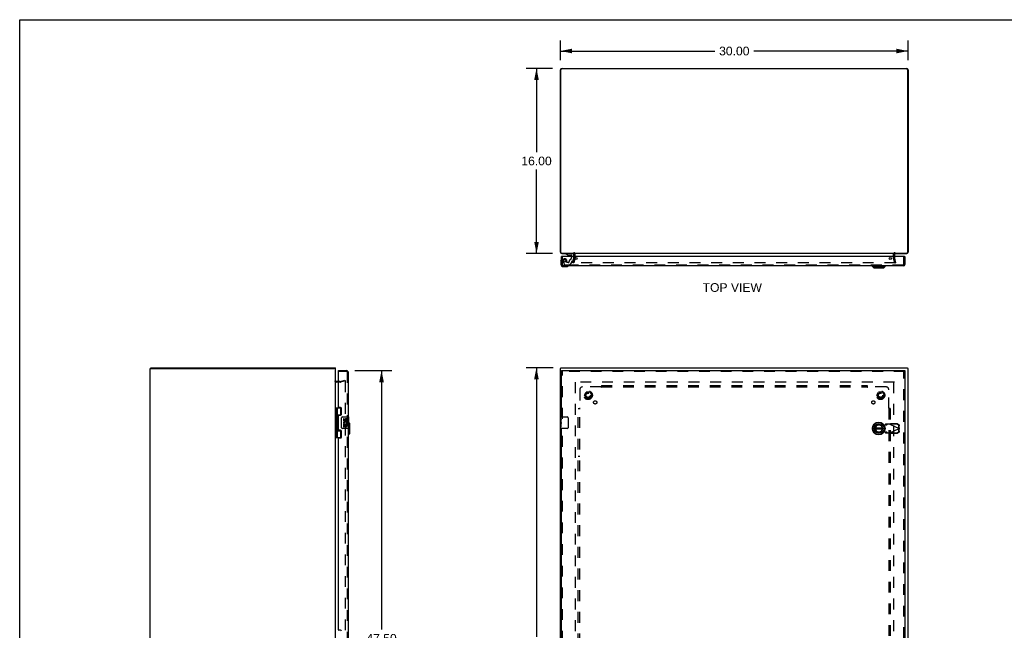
# Model space of a CAD drawing. Header units: inches. Extents: x 0 to 170, y 0 to 110.
# Tile 3 of 4: x 0 to 85, y 57 to 110. Entities that reach past the tile are written whole.
import ezdxf

# ---------------------------------------------------------------- set-up
doc = ezdxf.new("R2010")
doc.units = ezdxf.units.IN
doc.header["$LTSCALE"] = 9.35
doc.header["$MEASUREMENT"] = 0
doc.linetypes.add('HIDDEN', pattern=[0.2, 0.1, -0.1])
doc.layers.get('0').update_dxf_attribs({"linetype": 'CONTINUOUS'})
for name, color, linetype in [('DEFAULT_2', 8, 'HIDDEN'), ('DIMENSIONS', 7, 'CONTINUOUS'), ('DOOR_ASSEMBLY', 7, 'CONTINUOUS'), ('SUBPANEL', 7, 'CONTINUOUS')]:
    doc.layers.add(name, color=color, linetype=linetype)
doc.styles.get("Standard").update_dxf_attribs({"font": 'arial.ttf'})
doc.dimstyles.new('DIMSTYLE_1', dxfattribs={"dimtxt": 0.75, "dimasz": 1, "dimexe": 0.09, "dimexo": 0.07, "dimgap": 0.0375, "dimtad": 0, "dimtih": 1, "dimtoh": 1, "dimzin": 4, "dimdsep": 46, "dimtxsty": 'Standard', "dimblk": '_FILLED', "dimblk1": '_FILLED', "dimblk2": '_FILLED', "dimcen": 0.09, "dimadec": 3, "dimazin": 1, "dimtfac": 1, "dimtdec": 3, "dimtofl": 0, "dimtmove": 0, "dimatfit": 3, "dimldrblk": '_FILLED', "dimfxl": 0, "dimtolj": 1, "dimtzin": 4, "dimarcsym": 0})

# ---------------------------------------------------------------- blocks, each defined once
blk = doc.blocks.new('_FILLED')
at = {"color": 0, "linetype": 'ByBlock'}
blk.add_solid([(0, 0), (-1, 0.2), (-1, -0.2)], dxfattribs=at)
blk = doc.blocks.new('*D1')
at = {"layer": 'DIMENSIONS', "color": 2, "linetype": 'Continuous'}
for p, q in [((46.69, 106.492), (46.69, 108.192)), ((76.69, 106.492), (76.69, 108.192)), ((46.69, 107.292), (60.004, 107.292)), ((76.69, 107.292), (63.375, 107.292))]:
    blk.add_line(p, q, dxfattribs=at)
at = {"layer": 'DIMENSIONS', "color": 2, "linetype": 'Continuous', "rotation": 180}
blk.add_blockref('_FILLED', (46.69, 107.292), dxfattribs=at)
at = {"layer": 'DIMENSIONS', "color": 2, "linetype": 'Continuous'}
blk.add_blockref('_FILLED', (76.69, 107.292), dxfattribs=at)
at = {"layer": 'DIMENSIONS', "color": 2, "linetype": 'Continuous', "insert": (61.69, 107.667), "char_height": 0.75, "width": 2.62082, "attachment_point": 2, "line_spacing_factor": 0.9}
blk.add_mtext('30.00', dxfattribs=at)
blk = doc.blocks.new('*D2')
at = {"layer": 'DIMENSIONS', "color": 2, "linetype": 'Continuous'}
for p, q in [((46.053, 79.922), (43.709, 79.922)), ((44.609, 79.922), (44.609, 56.672)), ((44.609, 31.922), (44.609, 55.172)), ((46.053, 31.922), (43.709, 31.922))]:
    blk.add_line(p, q, dxfattribs=at)
for p, rotation in [((44.609, 79.922), 90), ((44.609, 31.922), 270)]:
    blk.add_blockref('_FILLED', p, dxfattribs=dict(at, rotation=rotation))
at = {"layer": 'DIMENSIONS', "color": 2, "linetype": 'Continuous', "insert": (44.609, 56.297), "char_height": 0.75, "width": 2.62082, "attachment_point": 2, "line_spacing_factor": 0.9}
blk.add_mtext('48.00', dxfattribs=at)
blk = doc.blocks.new('*D3')
at = {"layer": 'DIMENSIONS', "color": 2, "linetype": 'Continuous'}
for p, q in [((45.99, 105.792), (43.717, 105.792)), ((44.617, 105.792), (44.617, 98.542)), ((44.617, 89.792), (44.617, 97.042)), ((45.99, 89.792), (43.717, 89.792))]:
    blk.add_line(p, q, dxfattribs=at)
for p, rotation in [((44.617, 105.792), 90), ((44.617, 89.792), 270)]:
    blk.add_blockref('_FILLED', p, dxfattribs=dict(at, rotation=rotation))
at = {"layer": 'DIMENSIONS', "color": 2, "linetype": 'Continuous', "insert": (44.617, 98.167), "char_height": 0.75, "width": 2.62082, "attachment_point": 2, "line_spacing_factor": 0.9}
blk.add_mtext('16.00', dxfattribs=at)
blk = doc.blocks.new('*D4')
at = {"layer": 'DIMENSIONS', "color": 2, "linetype": 'Continuous'}
for p, q in [((28.926, 79.672), (32.137, 79.672)), ((31.237, 79.672), (31.237, 57.291)), ((31.237, 32.172), (31.237, 54.666)), ((28.926, 32.172), (32.137, 32.172))]:
    blk.add_line(p, q, dxfattribs=at)
for p, rotation in [((31.237, 79.672), 90), ((31.237, 32.172), 270)]:
    blk.add_blockref('_FILLED', p, dxfattribs=dict(at, rotation=rotation))
at = {"layer": 'DIMENSIONS', "color": 2, "linetype": 'Continuous', "insert": (31.237, 56.916), "char_height": 0.75, "width": 3.13941, "attachment_point": 2, "line_spacing_factor": 0.9}
blk.add_mtext('47.50\\PDOOR', dxfattribs=at)

msp = doc.modelspace()

# ---------------------------------------------------------------- linework, layer by layer
at = {"color": 7, "linetype": 'Continuous'}
for p, q in [((0, 0), (0, 110)), ((0, 110), (170, 110)), ((11.328, 79.847), (11.328, 79.922)), ((27.252, 79.847), (27.252, 79.922)), ((46.723, 79.847), (46.723, 79.922)), ((76.657, 79.847), (76.657, 79.922)), ((11.277, 79.847), (11.377, 79.847)), ((27.274, 79.847), (27.172, 79.847)), ((46.69, 79.847), (46.723, 79.847)), ((76.689, 79.847), (76.657, 79.847))]:
    msp.add_line(p, q, dxfattribs=at)
at = {"color": 3, "linetype": 'Continuous'}
for p, q in [((46.69, 89.909), (46.69, 105.656)), ((46.723, 89.895), (46.723, 105.659)), ((76.577, 105.739), (46.803, 105.739)), ((46.826, 105.792), (76.554, 105.792)), ((76.657, 105.659), (76.657, 89.895)), ((76.69, 105.656), (76.69, 89.909)), ((46.803, 89.815), (47.865, 89.815)), ((46.807, 89.792), (47.852, 89.792)), ((75.515, 89.792), (47.865, 89.792)), ((47.865, 89.549), (47.865, 89.75)), ((75.515, 89.815), (76.577, 89.815)), ((75.515, 89.75), (75.515, 89.549)), ((75.528, 89.792), (76.573, 89.792)), ((11.328, 79.922), (27.252, 79.922)), ((46.723, 79.922), (76.657, 79.922)), ((11.275, 31.997), (11.275, 79.847)), ((11.275, 79.847), (11.277, 79.847)), ((11.384, 79.847), (27.162, 79.847)), ((27.275, 31.997), (27.275, 79.847)), ((46.69, 31.997), (46.69, 79.847)), ((76.69, 31.997), (76.69, 79.847)), ((27.518, 78.747), (27.317, 78.747))]:
    msp.add_line(p, q, dxfattribs=at)
for centre, radius, start, end in [((46.826, 105.656), 0.136, 90, 180), ((46.803, 105.659), 0.08, 90, 180), ((76.554, 105.656), 0.136, 0, 90), ((76.577, 105.659), 0.08, 0, 90), ((46.807, 89.909), 0.117, 180, 270), ((46.803, 89.895), 0.08, 180, 270), ((47.823, 89.75), 0.042, 0, 90), ((75.557, 89.75), 0.042, 90, 180), ((76.573, 89.909), 0.117, 270, 360), ((76.577, 89.895), 0.08, 270, 360), ((27.317, 78.789), 0.042, 180, 270)]:
    msp.add_arc(centre, radius, start, end, dxfattribs=at)
at = {"layer": 'DEFAULT_2', "color": 8, "linetype": 'HIDDEN'}
for p, q in [((47.76, 88.999), (47.864, 89.385)), ((47.936, 89.365), (47.833, 88.979)), ((47.865, 89.391), (47.865, 89.549)), ((47.94, 89.391), (47.94, 89.75)), ((75.44, 89.391), (75.44, 89.75)), ((75.546, 88.979), (75.443, 89.365)), ((75.515, 89.549), (75.515, 89.391)), ((75.515, 89.385), (75.619, 88.999)), ((47.833, 88.979), (47.76, 88.999)), ((75.592, 88.979), (47.787, 88.979)), ((75.546, 88.979), (75.619, 88.999)), ((27.675, 78.672), (27.317, 78.672)), ((27.675, 78.747), (27.518, 78.747)), ((27.682, 78.748), (28.068, 78.851)), ((28.087, 78.779), (27.701, 78.676)), ((28.068, 78.851), (28.087, 78.779)), ((28.087, 78.749), (28.087, 33.095)), ((75.515, 78.672), (47.865, 78.672)), ((47.94, 78.672), (47.94, 33.172)), ((75.44, 78.672), (75.44, 33.172)), ((48.747, 77.552), (48.901, 77.82)), ((48.901, 77.275), (48.747, 77.542)), ((49.219, 77.825), (48.91, 77.825)), ((49.228, 77.82), (49.382, 77.552)), ((49.382, 77.542), (49.228, 77.275)), ((73.997, 77.552), (74.151, 77.82)), ((74.151, 77.275), (73.997, 77.542)), ((74.469, 77.825), (74.16, 77.825)), ((74.478, 77.82), (74.632, 77.552)), ((74.632, 77.542), (74.478, 77.275)), ((49.219, 77.27), (48.91, 77.27)), ((74.469, 77.27), (74.16, 77.27))]:
    msp.add_line(p, q, dxfattribs=at)
for points in [[(47.768, 89.003), (47.768, 89.001), (47.767, 89), (47.767, 88.998)], [(47.767, 88.998), (47.767, 88.998), (47.767, 88.996), (47.768, 88.994), (47.768, 88.993), (47.769, 88.991), (47.77, 88.99), (47.77, 88.988), (47.771, 88.987), (47.773, 88.985), (47.774, 88.984), (47.775, 88.983), (47.777, 88.982), (47.778, 88.981)], [(47.787, 88.979), (47.785, 88.979), (47.784, 88.979), (47.782, 88.98), (47.78, 88.98), (47.778, 88.981)], [(75.612, 88.998), (75.612, 88.998), (75.612, 88.996), (75.611, 88.994), (75.611, 88.993), (75.61, 88.991), (75.61, 88.99), (75.609, 88.988), (75.608, 88.987), (75.606, 88.985), (75.605, 88.984), (75.604, 88.983), (75.602, 88.982), (75.601, 88.981), (75.599, 88.98), (75.597, 88.98), (75.595, 88.979), (75.594, 88.979), (75.592, 88.979)], [(75.611, 89.003), (75.612, 89.001), (75.612, 89), (75.612, 88.998)], [(28.068, 78.769), (28.067, 78.769), (28.065, 78.769), (28.063, 78.769)], [(28.073, 78.769), (28.071, 78.769), (28.069, 78.769), (28.068, 78.769)], [(28.073, 78.769), (28.075, 78.768), (28.076, 78.767), (28.078, 78.766), (28.08, 78.765), (28.081, 78.764), (28.083, 78.762), (28.084, 78.761), (28.085, 78.759), (28.086, 78.757), (28.086, 78.755), (28.087, 78.753), (28.087, 78.751), (28.087, 78.749)]]:
    msp.add_lwpolyline(points, dxfattribs=at)
for centre, radius in [((49.065, 77.547), 0.372), ((49.065, 77.547), 0.356), ((49.065, 77.547), 0.204), ((49.065, 77.547), 0.183), ((74.315, 77.547), 0.372), ((74.315, 77.547), 0.356), ((74.315, 77.547), 0.204), ((74.315, 77.547), 0.183)]:
    msp.add_circle(centre, radius, dxfattribs=at)
for centre, radius, start, end in [((47.823, 89.75), 0.117, 0, 90), ((47.84, 89.391), 0.025, 345, 360), ((47.84, 89.391), 0.1, 345, 360), ((75.557, 89.75), 0.117, 90, 180), ((75.54, 89.391), 0.1, 180, 195), ((75.54, 89.391), 0.025, 180, 195), ((27.317, 78.789), 0.117, 180, 270), ((27.675, 78.772), 0.025, 270, 285), ((27.675, 78.772), 0.1, 270, 285), ((48.756, 77.547), 0.01, 150.01171, 209.98732), ((48.91, 77.815), 0.01, 90.01128, 149.98796), ((49.219, 77.815), 0.01, 30.01085, 89.98765), ((49.373, 77.547), 0.01, 330.01171, 29.98732), ((74.006, 77.547), 0.01, 150.01171, 209.98732), ((74.16, 77.815), 0.01, 90.01128, 149.98796), ((74.469, 77.815), 0.01, 30.01085, 89.98765), ((74.623, 77.547), 0.01, 330.01171, 29.98732), ((48.91, 77.28), 0.01, 210.01085, 269.98765), ((49.219, 77.28), 0.01, 270.01128, 329.98796), ((74.16, 77.28), 0.01, 210.01085, 269.98765), ((74.469, 77.28), 0.01, 270.01128, 329.98796)]:
    msp.add_arc(centre, radius, start, end, dxfattribs=at)
at = {"layer": 'DOOR_ASSEMBLY', "color": 3, "linetype": 'Continuous'}
for p, q in [((46.785, 88.841), (46.785, 89.549)), ((76.395, 89.549), (46.8, 89.549)), ((76.41, 89.549), (76.41, 88.841)), ((76.293, 88.724), (46.902, 88.724)), ((27.518, 79.672), (28.226, 79.672)), ((27.518, 76.514), (27.518, 79.582)), ((28.343, 79.555), (28.343, 75.672)), ((46.785, 79.672), (76.41, 79.672)), ((46.785, 75.672), (46.785, 79.597)), ((76.41, 79.597), (76.41, 32.247)), ((27.518, 74.546), (27.518, 75.799)), ((27.706, 76.483), (27.549, 76.483)), ((27.549, 75.83), (27.706, 75.83)), ((27.768, 75.892), (27.768, 76.421)), ((27.706, 74.515), (27.549, 74.515)), ((27.768, 73.924), (27.768, 74.453)), ((28.343, 74.672), (28.343, 56.422)), ((46.785, 56.422), (46.785, 74.672)), ((27.518, 57.264), (27.518, 73.831)), ((27.549, 73.862), (27.706, 73.862)), ((27.706, 57.233), (27.549, 57.233))]:
    msp.add_line(p, q, dxfattribs=at)
at = {"layer": 'DOOR_ASSEMBLY', "color": 7, "linetype": 'Continuous'}
for p, q in [((46.8, 89.549), (46.785, 89.549)), ((47.159, 89.792), (47.159, 89.753)), ((47.159, 89.753), (47.335, 89.654)), ((47.335, 89.654), (47.612, 89.654)), ((47.423, 89.637), (47.563, 89.637)), ((47.643, 89.623), (47.643, 89.549)), ((47.828, 89.549), (47.828, 89.713)), ((76.395, 89.549), (76.41, 89.549)), ((46.725, 89.153), (46.727, 89.191)), ((46.725, 89.153), (46.725, 88.864)), ((46.925, 88.664), (47.214, 88.664)), ((73.608, 88.684), (73.608, 88.724)), ((73.608, 88.684), (74.711, 88.684)), ((73.727, 88.566), (73.608, 88.684)), ((73.727, 88.566), (74.593, 88.566)), ((74.593, 88.566), (74.711, 88.684)), ((74.711, 88.684), (74.711, 88.724)), ((27.518, 79.597), (27.518, 79.672)), ((27.533, 79.597), (27.518, 79.597)), ((46.785, 79.672), (46.785, 79.597)), ((76.41, 79.672), (76.41, 79.597)), ((27.275, 76.452), (27.759, 76.452)), ((27.314, 76.452), (27.314, 73.893)), ((27.413, 76.452), (27.413, 75.764)), ((27.413, 75.861), (27.759, 75.861)), ((27.429, 75.735), (27.429, 75.734)), ((27.429, 75.594), (27.429, 75.734)), ((27.701, 75.852), (27.701, 75.83)), ((27.701, 75.852), (27.753, 75.852)), ((27.733, 75.861), (27.733, 76.452)), ((27.878, 75.672), (28.388, 75.672)), ((28.403, 74.687), (28.403, 75.657)), ((46.725, 75.513), (46.725, 75.657)), ((46.74, 75.672), (47.25, 75.672)), ((27.413, 75.564), (27.413, 74.78)), ((27.429, 75.594), (27.429, 75.593)), ((27.778, 74.772), (27.778, 75.572)), ((27.953, 75.518), (27.953, 75.382)), ((28.016, 75.518), (27.953, 75.518)), ((27.953, 75.057), (27.953, 74.826)), ((27.971, 75.057), (27.953, 75.057)), ((27.953, 74.826), (28.016, 74.826)), ((28.005, 75.057), (28.033, 75.076)), ((28.005, 75.057), (28.265, 75.057)), ((28.016, 75.382), (28.016, 75.518)), ((28.016, 74.826), (28.016, 74.994)), ((28.016, 74.994), (28.081, 74.994)), ((28.081, 75.444), (28.081, 75.375)), ((28.081, 74.994), (28.081, 74.858)), ((28.081, 74.858), (28.141, 74.858)), ((28.141, 75.382), (28.141, 75.424)), ((28.141, 74.858), (28.141, 74.994)), ((28.141, 74.994), (28.204, 74.994)), ((28.197, 75.093), (28.254, 75.068)), ((28.204, 75.287), (28.204, 75.424)), ((28.204, 75.287), (28.265, 75.287)), ((28.204, 74.826), (28.204, 74.994)), ((28.204, 74.826), (28.265, 74.826)), ((28.265, 75.287), (28.265, 75.444)), ((28.265, 75.104), (28.265, 75.157)), ((28.265, 74.826), (28.265, 75.057)), ((28.5, 75.105), (28.403, 75.203)), ((28.5, 74.239), (28.5, 75.105)), ((46.725, 75.257), (46.725, 75.51)), ((46.734, 75.455), (46.725, 75.455)), ((46.725, 75.287), (46.735, 75.287)), ((46.725, 74.687), (46.725, 75.255)), ((46.727, 75.224), (46.725, 75.224)), ((46.725, 75.093), (46.734, 75.093)), ((46.725, 75.057), (46.735, 75.057)), ((46.725, 74.994), (46.735, 74.994)), ((46.725, 74.826), (46.735, 74.826)), ((46.735, 75.287), (46.735, 75.444)), ((46.735, 75.104), (46.735, 75.157)), ((46.735, 74.826), (46.735, 75.057)), ((47.349, 75.572), (47.349, 74.772)), ((27.413, 74.58), (27.413, 73.893)), ((27.413, 74.483), (27.759, 74.483)), ((27.429, 74.751), (27.429, 74.75)), ((27.429, 74.61), (27.429, 74.75)), ((27.429, 74.61), (27.429, 74.609)), ((27.701, 74.515), (27.701, 74.492)), ((27.753, 74.492), (27.701, 74.492)), ((27.733, 73.893), (27.733, 74.483)), ((28.388, 74.672), (27.878, 74.672)), ((28.382, 74.121), (28.343, 74.121)), ((28.382, 74.121), (28.382, 74.672)), ((28.5, 74.239), (28.382, 74.121)), ((47.25, 74.672), (46.74, 74.672)), ((74.472, 74.712), (73.847, 74.712)), ((73.847, 74.633), (74.472, 74.633)), ((27.275, 73.893), (27.759, 73.893))]:
    msp.add_line(p, q, dxfattribs=at)
at = {"layer": 'DOOR_ASSEMBLY', "color": 8, "linetype": 'HIDDEN'}
for p, q in [((46.86, 88.841), (46.86, 89.549)), ((47.749, 89.792), (47.159, 89.792)), ((47.643, 89.549), (47.643, 89.439)), ((47.759, 89.126), (47.828, 89.382)), ((47.828, 89.382), (47.828, 89.549)), ((76.335, 88.841), (76.335, 89.549)), ((76.293, 88.799), (46.902, 88.799)), ((46.911, 89.076), (47.045, 88.843)), ((47.071, 88.828), (47.483, 88.828)), ((47.232, 89.029), (47.232, 89.162)), ((47.342, 89.013), (47.248, 89.013)), ((47.505, 88.837), (47.62, 88.952)), ((47.626, 88.966), (47.626, 89.044)), ((47.685, 89.103), (47.729, 89.103)), ((28.226, 79.597), (27.533, 79.597)), ((28.268, 79.555), (28.268, 32.289)), ((76.41, 79.597), (46.785, 79.597)), ((46.86, 75.517), (46.86, 79.597)), ((76.335, 32.247), (76.335, 79.597)), ((46.86, 56.267), (46.86, 74.827)), ((74.22, 75.001), (74.514, 74.948)), ((74.514, 74.948), (74.711, 74.986)), ((74.711, 74.986), (74.743, 74.988)), ((74.756, 75.046), (74.715, 75)), ((74.715, 75), (74.87, 75)), ((75.13, 75.046), (74.756, 75.046)), ((74.87, 75), (74.911, 75.046)), ((75.13, 75.046), (75.917, 74.672)), ((75.158, 75.033), (75.178, 75.074)), ((75.749, 75.023), (75.158, 75.033)), ((75.769, 75.064), (75.178, 75.074)), ((75.911, 74.675), (75.908, 74.868)), ((75.931, 74.717), (75.927, 74.91)), ((74.514, 74.397), (74.22, 74.343)), ((74.711, 74.359), (74.514, 74.397)), ((74.87, 74.344), (74.715, 74.344)), ((74.715, 74.344), (74.756, 74.298)), ((74.756, 74.298), (75.13, 74.298)), ((74.911, 74.298), (74.87, 74.344)), ((75.13, 74.298), (75.917, 74.672)), ((75.146, 74.289), (75.13, 74.298)), ((75.158, 74.312), (75.749, 74.322)), ((75.178, 74.27), (75.158, 74.312)), ((75.178, 74.27), (75.769, 74.28)), ((75.908, 74.476), (75.911, 74.669)), ((75.931, 74.717), (75.911, 74.675)), ((75.911, 74.669), (75.931, 74.628)), ((75.922, 74.687), (75.917, 74.672)), ((75.917, 74.672), (75.922, 74.657)), ((75.926, 74.702), (75.922, 74.687)), ((75.922, 74.657), (75.926, 74.642)), ((75.931, 74.717), (75.926, 74.702)), ((75.926, 74.642), (75.931, 74.628)), ((75.927, 74.435), (75.931, 74.628))]:
    msp.add_line(p, q, dxfattribs=at)
at = {"layer": 'DOOR_ASSEMBLY', "color": 7, "linetype": 'Continuous'}
for points in [[(27.413, 75.808), (27.413, 75.8), (27.415, 75.79), (27.419, 75.78), (27.422, 75.768), (27.427, 75.757), (27.432, 75.745), (27.437, 75.733), (27.441, 75.722), (27.446, 75.71), (27.449, 75.699), (27.452, 75.687), (27.454, 75.676), (27.455, 75.664), (27.454, 75.653), (27.452, 75.641), (27.449, 75.63), (27.446, 75.618), (27.441, 75.607), (27.437, 75.595), (27.432, 75.583), (27.427, 75.571), (27.422, 75.56), (27.419, 75.549), (27.415, 75.538), (27.413, 75.529), (27.413, 75.52)], [(27.413, 74.824), (27.413, 74.816), (27.415, 74.806), (27.419, 74.796), (27.422, 74.784), (27.427, 74.773), (27.432, 74.761), (27.437, 74.749), (27.441, 74.738), (27.446, 74.726), (27.449, 74.715), (27.452, 74.703), (27.454, 74.692), (27.455, 74.68), (27.454, 74.669), (27.452, 74.657), (27.449, 74.646), (27.446, 74.634), (27.441, 74.623), (27.437, 74.611), (27.432, 74.599), (27.427, 74.587), (27.422, 74.576), (27.419, 74.565), (27.415, 74.554), (27.413, 74.545), (27.413, 74.536)], [(27.778, 75.572), (27.778, 75.578), (27.778, 75.585), (27.779, 75.591), (27.781, 75.597), (27.782, 75.603), (27.784, 75.608)], [(46.725, 75.513), (46.725, 75.51), (46.725, 75.506), (46.726, 75.5), (46.727, 75.494), (46.729, 75.487), (46.73, 75.48), (46.731, 75.471), (46.733, 75.463), (46.734, 75.453), (46.735, 75.444)], [(46.725, 75.257), (46.725, 75.25), (46.725, 75.242), (46.726, 75.234), (46.727, 75.225), (46.73, 75.208)], [(46.73, 75.208), (46.731, 75.198), (46.732, 75.19), (46.733, 75.181), (46.733, 75.172), (46.734, 75.164), (46.735, 75.157)], [(46.735, 75.104), (46.734, 75.097), (46.734, 75.091), (46.733, 75.085), (46.733, 75.079), (46.732, 75.073), (46.731, 75.068)], [(47.343, 75.608), (47.345, 75.603), (47.346, 75.597), (47.348, 75.591), (47.349, 75.585), (47.349, 75.578), (47.349, 75.572)], [(27.784, 74.736), (27.782, 74.742), (27.781, 74.748), (27.779, 74.754), (27.778, 74.76), (27.778, 74.766), (27.778, 74.772)], [(47.349, 74.772), (47.349, 74.766), (47.349, 74.76), (47.348, 74.754), (47.346, 74.748), (47.345, 74.742), (47.343, 74.736)]]:
    msp.add_lwpolyline(points, dxfattribs=at)
at = {"layer": 'DOOR_ASSEMBLY', "color": 8, "linetype": 'HIDDEN'}
for points in [[(74.715, 75), (74.714, 74.998), (74.714, 74.995), (74.713, 74.993), (74.713, 74.99), (74.712, 74.988), (74.711, 74.986)], [(74.743, 74.988), (74.758, 74.989), (74.773, 74.99), (74.788, 74.991), (74.802, 74.992), (74.815, 74.993), (74.826, 74.994), (74.837, 74.995), (74.846, 74.996), (74.854, 74.997), (74.861, 74.998), (74.866, 74.999), (74.87, 75)], [(75.13, 75.046), (75.146, 75.056), (75.154, 75.06), (75.162, 75.065), (75.17, 75.07), (75.178, 75.074)], [(75.908, 74.868), (75.907, 74.883), (75.904, 74.898), (75.9, 74.912), (75.895, 74.926), (75.888, 74.94), (75.88, 74.953), (75.871, 74.965), (75.86, 74.976), (75.849, 74.986), (75.836, 74.996), (75.823, 75.003), (75.809, 75.01), (75.794, 75.015), (75.779, 75.019), (75.764, 75.022), (75.749, 75.023)], [(75.769, 75.064), (75.784, 75.063), (75.799, 75.061), (75.814, 75.057), (75.829, 75.052), (75.843, 75.045), (75.856, 75.037), (75.868, 75.028), (75.88, 75.018), (75.89, 75.007), (75.9, 74.995), (75.908, 74.982), (75.914, 74.968), (75.92, 74.954), (75.924, 74.939), (75.926, 74.925), (75.927, 74.91)], [(74.711, 74.359), (74.712, 74.356), (74.713, 74.354), (74.713, 74.351), (74.714, 74.349), (74.714, 74.347), (74.715, 74.344)], [(74.87, 74.344), (74.866, 74.345), (74.861, 74.346), (74.854, 74.347), (74.846, 74.348), (74.837, 74.349), (74.826, 74.35), (74.815, 74.351), (74.802, 74.352), (74.788, 74.353), (74.773, 74.355), (74.758, 74.356), (74.743, 74.357), (74.711, 74.359)], [(75.178, 74.27), (75.17, 74.274), (75.162, 74.279), (75.154, 74.284), (75.146, 74.289)], [(75.749, 74.322), (75.764, 74.323), (75.779, 74.325), (75.794, 74.329), (75.809, 74.334), (75.823, 74.341), (75.836, 74.349), (75.849, 74.358), (75.86, 74.368), (75.871, 74.379), (75.88, 74.391), (75.888, 74.404), (75.895, 74.418), (75.9, 74.432), (75.904, 74.446), (75.907, 74.461), (75.908, 74.476)], [(75.927, 74.435), (75.926, 74.42), (75.924, 74.405), (75.92, 74.39), (75.914, 74.376), (75.908, 74.363), (75.9, 74.35), (75.89, 74.338), (75.88, 74.326), (75.868, 74.316), (75.856, 74.307), (75.843, 74.299), (75.829, 74.293), (75.814, 74.287), (75.799, 74.283), (75.784, 74.281), (75.769, 74.28)]]:
    msp.add_lwpolyline(points, dxfattribs=at)
msp.add_circle((47.06, 89.162), 0.103, dxfattribs=at)
at = {"layer": 'DOOR_ASSEMBLY', "color": 3, "linetype": 'Continuous'}
for centre in [(48.035, 89.361), (75.16, 89.361)]:
    msp.add_circle(centre, 0.094, dxfattribs=at)
at = {"layer": 'DOOR_ASSEMBLY', "color": 7, "linetype": 'Continuous'}
for radius in [0.551, 0.433, 0.329, 0.317]:
    msp.add_circle((74.16, 74.672), radius, dxfattribs=at)
for centre, radius, start, end in [((46.975, 89.153), 0.25, 149.11011, 180), ((46.773, 89.274), 0.015, 96.37959, 149.11011), ((46.77, 89.274), 0.015, 0, 83.62041), ((47.423, 89.727), 0.09, 234.81225, 270), ((47.563, 89.727), 0.09, 270, 304.92318), ((47.612, 89.623), 0.031, 0, 90), ((47.749, 89.713), 0.079, 0, 90), ((46.925, 88.864), 0.2, 180, 270), ((47.214, 88.914), 0.25, 270, 300.88989), ((47.335, 88.709), 0.015, 6.37959, 90), ((47.335, 88.712), 0.015, 300.88989, 353.62041), ((27.339, 75.734), 0.09, 0.67198, 35.18775), ((27.878, 75.572), 0.1, 90, 158.79459), ((28.388, 75.657), 0.015, 0, 90), ((46.74, 75.657), 0.015, 90, 180), ((47.25, 75.572), 0.1, 21.19986, 90), ((27.339, 75.594), 0.09, 324.81225, 359.32802), ((27.339, 74.75), 0.09, 0.67198, 35.18775), ((28.047, 75.382), 0.0943, 180, 360), ((28.107, 75.13), 0.154, 161.41988, 206.19629), ((28.11, 75.13), 0.157, 9.70314, 161.87913), ((28.11, 75.13), 0.157, 205.73705, 207.8532), ((28.047, 75.382), 0.0314, 180, 261.22946), ((28.11, 75.13), 0.0943, 336.59665, 215.11217), ((28.047, 75.387), 0.0362, 263.42855, 341.76278), ((28.173, 75.424), 0.0943, 71.72667, 167.43379), ((28.173, 75.424), 0.0314, 0, 180.04847), ((28.173, 75.424), 0.0943, 12.54017, 71.70103), ((28.11, 75.13), 0.157, 336.59665, 350.29686), ((74.16, 74.672), 0.315, 10.07866, 349.92134), ((27.339, 74.61), 0.09, 324.81225, 359.32802), ((27.878, 74.772), 0.1, 201.20502, 270), ((28.388, 74.687), 0.015, 270, 360), ((46.74, 74.687), 0.015, 180, 270), ((47.25, 74.772), 0.1, 270, 338.79459)]:
    msp.add_arc(centre, radius, start, end, dxfattribs=at)
at = {"layer": 'DOOR_ASSEMBLY', "color": 8, "linetype": 'HIDDEN'}
for centre, radius, start, end in [((47.06, 89.162), 0.172, 0, 210), ((47.617, 89.103), 0.185, 115.7418, 180), ((47.455, 89.439), 0.188, 295.7418, 360), ((46.902, 88.841), 0.042, 180, 270), ((47.071, 88.858), 0.03, 210, 270), ((47.248, 89.029), 0.016, 180, 270), ((47.342, 89.103), 0.09, 270, 360), ((47.483, 88.858), 0.03, 270, 315), ((47.606, 88.966), 0.02, 315, 360), ((47.685, 89.044), 0.059, 90, 180), ((47.729, 89.134), 0.031, 270, 345), ((76.293, 88.841), 0.042, 270, 360), ((28.226, 79.555), 0.042, 0, 90), ((74.16, 74.672), 0.335, 79.67298, 280.32702)]:
    msp.add_arc(centre, radius, start, end, dxfattribs=at)
at = {"layer": 'DOOR_ASSEMBLY', "color": 3, "linetype": 'Continuous'}
for centre, radius, start, end in [((46.902, 88.841), 0.117, 180, 270), ((76.293, 88.841), 0.117, 270, 360), ((27.533, 79.582), 0.015, 90, 180), ((28.226, 79.555), 0.117, 0, 90), ((27.549, 76.514), 0.031, 180, 270), ((27.549, 75.799), 0.031, 90, 180), ((27.706, 76.421), 0.062, 0, 90), ((27.706, 75.892), 0.062, 270, 360), ((27.549, 74.546), 0.031, 180, 270), ((27.706, 74.453), 0.062, 0, 90), ((27.549, 73.831), 0.031, 90, 180), ((27.706, 73.924), 0.062, 270, 360), ((27.549, 57.264), 0.031, 180, 270), ((27.706, 57.171), 0.062, 0, 90)]:
    msp.add_arc(centre, radius, start, end, dxfattribs=at)
at = {"layer": 'DOOR_ASSEMBLY', "color": 7, "linetype": 'Continuous'}
for centre, major_axis, ratio, start_param, end_param in [((27.502, 75.664), (0, 0.188), 0.5625, 1.007189, 2.134404), ((46.925, 75.09), (0.2, 0), 0.432808, -3.141593, -2.879776), ((27.502, 74.68), (0, 0.188), 0.5625, 1.007189, 2.134404)]:
    msp.add_ellipse(centre, major_axis=major_axis, ratio=ratio, start_param=start_param, end_param=end_param, dxfattribs=at)
at = {"layer": 'SUBPANEL', "color": 8, "linetype": 'HIDDEN'}
for p, q in [((50.185, 78.266), (48.596, 78.266)), ((50.199, 78.246), (50.195, 78.253)), ((50.221, 78.391), (50.221, 78.304)), ((50.221, 78.391), (73.158, 78.391)), ((50.221, 78.304), (50.221, 78.225)), ((50.221, 78.266), (73.158, 78.266)), ((73.158, 78.391), (73.158, 78.304)), ((73.158, 78.304), (73.158, 78.225)), ((74.783, 78.266), (73.194, 78.266)), ((48.346, 78.016), (48.346, 76.426)), ((75.033, 76.426), (75.033, 78.016)), ((48.221, 35.453), (48.221, 76.391)), ((48.221, 76.391), (48.307, 76.391)), ((48.307, 76.391), (48.387, 76.391)), ((48.346, 35.453), (48.346, 76.391)), ((75.072, 76.391), (74.992, 76.391)), ((75.014, 76.413), (75.02, 76.417)), ((75.033, 76.391), (75.033, 35.453)), ((75.158, 76.391), (75.072, 76.391)), ((75.158, 76.391), (75.158, 35.453)), ((48.346, 72.266), (48.221, 72.266)), ((75.158, 72.266), (75.033, 72.266))]:
    msp.add_line(p, q, dxfattribs=at)
for points in [[(50.196, 78.277), (50.194, 78.275), (50.193, 78.274), (50.191, 78.272), (50.189, 78.27), (50.188, 78.269), (50.187, 78.267), (50.185, 78.266)], [(50.195, 78.253), (50.193, 78.255), (50.192, 78.257), (50.191, 78.259), (50.189, 78.261), (50.188, 78.263), (50.187, 78.264), (50.185, 78.266)], [(50.204, 78.285), (50.201, 78.282), (50.199, 78.28), (50.196, 78.277)], [(50.221, 78.225), (50.219, 78.226), (50.218, 78.226), (50.216, 78.227), (50.215, 78.228), (50.213, 78.229), (50.212, 78.23), (50.21, 78.231), (50.209, 78.232), (50.208, 78.234), (50.206, 78.235), (50.205, 78.237), (50.204, 78.238), (50.202, 78.24), (50.201, 78.242), (50.2, 78.244), (50.199, 78.246)], [(50.221, 78.304), (50.219, 78.302), (50.218, 78.301), (50.217, 78.299), (50.215, 78.297), (50.214, 78.295), (50.212, 78.294), (50.211, 78.292), (50.209, 78.29), (50.208, 78.289), (50.207, 78.287), (50.205, 78.286), (50.204, 78.285)], [(73.158, 78.304), (73.16, 78.302), (73.161, 78.301), (73.163, 78.299), (73.164, 78.297), (73.165, 78.295), (73.167, 78.294), (73.168, 78.292), (73.17, 78.29), (73.171, 78.289), (73.173, 78.287), (73.174, 78.286), (73.175, 78.285), (73.178, 78.282)], [(73.158, 78.225), (73.16, 78.226), (73.162, 78.226), (73.163, 78.227), (73.164, 78.228), (73.166, 78.229), (73.167, 78.23), (73.169, 78.231), (73.17, 78.232), (73.172, 78.234), (73.173, 78.235), (73.174, 78.237), (73.175, 78.238), (73.177, 78.24), (73.178, 78.242), (73.179, 78.244), (73.18, 78.246), (73.182, 78.248), (73.183, 78.25), (73.184, 78.253), (73.186, 78.255), (73.187, 78.257), (73.188, 78.259), (73.19, 78.261), (73.191, 78.263), (73.192, 78.264), (73.194, 78.266)], [(73.178, 78.282), (73.181, 78.279), (73.183, 78.277), (73.185, 78.275), (73.186, 78.274), (73.188, 78.272), (73.19, 78.27), (73.191, 78.269), (73.192, 78.267), (73.194, 78.266)], [(48.307, 76.391), (48.309, 76.392), (48.311, 76.394), (48.313, 76.395), (48.315, 76.397), (48.317, 76.398), (48.318, 76.399), (48.32, 76.401), (48.321, 76.402), (48.323, 76.404), (48.324, 76.405), (48.326, 76.407), (48.327, 76.408), (48.33, 76.411)], [(48.33, 76.411), (48.333, 76.414), (48.335, 76.416), (48.336, 76.417), (48.338, 76.419), (48.34, 76.421), (48.342, 76.422), (48.343, 76.424), (48.345, 76.425), (48.346, 76.426)], [(48.359, 76.417), (48.357, 76.418), (48.355, 76.42), (48.353, 76.421), (48.351, 76.422), (48.349, 76.424), (48.347, 76.425), (48.346, 76.426)], [(48.387, 76.391), (48.386, 76.393), (48.385, 76.394), (48.385, 76.396), (48.384, 76.397), (48.383, 76.399), (48.382, 76.4), (48.381, 76.401), (48.379, 76.403), (48.378, 76.404), (48.376, 76.406), (48.375, 76.407), (48.373, 76.408), (48.371, 76.409), (48.37, 76.411), (48.368, 76.412), (48.366, 76.413), (48.359, 76.417)], [(74.992, 76.391), (74.993, 76.393), (74.994, 76.394), (74.994, 76.396), (74.995, 76.397), (74.996, 76.399), (74.997, 76.4), (74.998, 76.401), (75, 76.403), (75.001, 76.404), (75.003, 76.406), (75.004, 76.407), (75.006, 76.408), (75.008, 76.409), (75.01, 76.411), (75.011, 76.412), (75.014, 76.413)], [(75.02, 76.417), (75.022, 76.418), (75.024, 76.42), (75.026, 76.421), (75.028, 76.422), (75.03, 76.424), (75.032, 76.425), (75.033, 76.426)], [(75.044, 76.416), (75.043, 76.417), (75.041, 76.419), (75.039, 76.421), (75.038, 76.422), (75.036, 76.424), (75.035, 76.425), (75.033, 76.426)], [(75.052, 76.408), (75.049, 76.411), (75.048, 76.412), (75.044, 76.416)], [(75.072, 76.391), (75.07, 76.392), (75.068, 76.394), (75.066, 76.395), (75.064, 76.397), (75.063, 76.398), (75.061, 76.399), (75.059, 76.401), (75.058, 76.402), (75.056, 76.404), (75.055, 76.405), (75.053, 76.407), (75.052, 76.408)]]:
    msp.add_lwpolyline(points, dxfattribs=at)
for centre, radius in [((49.065, 77.547), 0.25), ((74.315, 77.547), 0.25), ((49.683, 76.928), 0.141), ((73.696, 76.928), 0.141)]:
    msp.add_circle(centre, radius, dxfattribs=at)
for centre, start, end in [((48.596, 78.016), 90, 180), ((74.783, 78.016), 0, 90)]:
    msp.add_arc(centre, 0.25, start, end, dxfattribs=at)

# ---------------------------------------------------------------- texts
at = {"layer": 'DIMENSIONS', "color": 2, "linetype": 'Continuous', "insert": (61.516, 87.231), "char_height": 0.75, "width": 5.11059, "attachment_point": 2, "line_spacing_factor": 0.9}
msp.add_mtext('TOP VIEW', dxfattribs=at)

# ---------------------------------------------------------------- dimensions: what is measured, and where the dimension line sits
at = {"layer": 'DIMENSIONS', "color": 2, "linetype": 'Continuous'}
dim = msp.add_linear_dim(base=(76.69, 107.292), p1=(46.69, 108.262), p2=(76.69, 108.262), dimstyle='DIMSTYLE_1', dxfattribs=at)
dim.commit()
dim.dimension.update_dxf_attribs({"geometry": '*D1', "text_midpoint": (61.688, 107.288), "dimtype": 160})
for base, p1, p2, picture, middle in [((44.617, 89.792), (46.06, 105.792), (46.06, 89.792), '*D3', (44.649, 97.788)), ((44.609, 31.922), (46.123, 79.922), (46.123, 31.922), '*D2', (44.589, 55.918))]:
    dim = msp.add_linear_dim(base=base, p1=p1, p2=p2, angle=270, dimstyle='DIMSTYLE_1', dxfattribs=at)
    dim.commit()
    dim.dimension.update_dxf_attribs({"geometry": picture, "text_midpoint": middle, "dimtype": 160})
dim = msp.add_linear_dim(base=(31.237, 32.172), p1=(28.856, 79.672), p2=(28.856, 32.172), angle=270, text='<>\\PDOOR', dimstyle='DIMSTYLE_1', dxfattribs=at)
dim.commit()
dim.dimension.update_dxf_attribs({"geometry": '*D4', "text_midpoint": (31.237, 55.978), "dimtype": 160})

doc.saveas('drawing.dxf')
